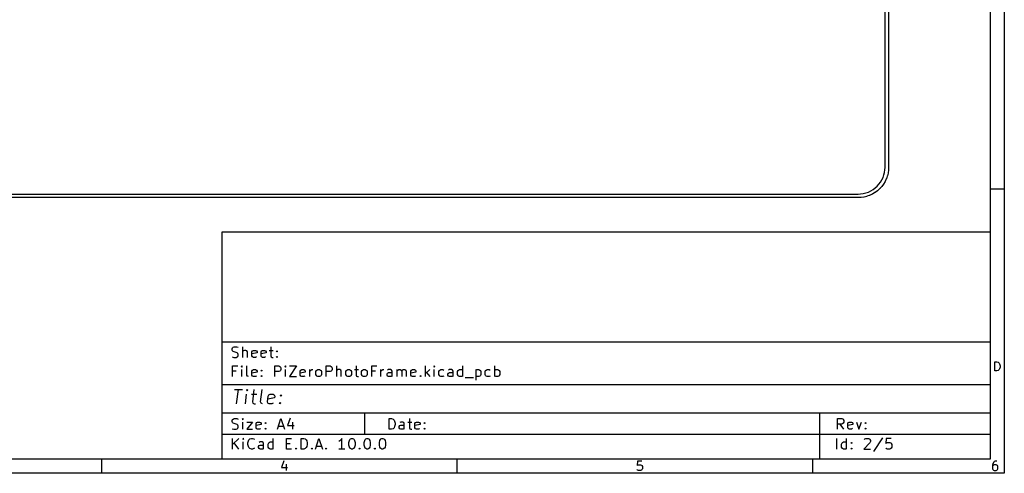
# Model space of a CAD drawing. Header units: inches. Extents: x 0.4 to 11.3, y -7.9 to -0.4.
# Tile 2 of 3: x 5.8 to 11.3, y -7.9 to -5.4. Entities that reach past the tile are written whole.
import ezdxf

# ---------------------------------------------------------------- set-up
doc = ezdxf.new("R2010")
doc.units = ezdxf.units.IN
doc.header["$MEASUREMENT"] = 0
doc.layers.add('Edge.Cuts', color=254, linetype='CONTINUOUS', true_color=0xd0d2cd)

msp = doc.modelspace()

# ---------------------------------------------------------------- linework, layer by layer
at = {"layer": 'BLACK', "linetype": 'CONTINUOUS'}
for p, q in [((11.2993, -0.3937), (11.2993, -7.8743)), ((11.2206, -0.4724), (11.2206, -7.7956)), ((11.2993, -6.2992), (11.2206, -6.2992)), ((6.9686, -6.5357), (11.2206, -6.5357)), ((6.9686, -7.7956), (6.9686, -6.5357)), ((11.2206, -6.5357), (11.2206, -7.7956)), ((6.9686, -7.146), (11.2206, -7.146)), ((7.0231, -7.1842), (7.0259, -7.1786)), ((7.0231, -7.1898), (7.0231, -7.1842)), ((7.0259, -7.1955), (7.0231, -7.1898)), ((7.0259, -7.1786), (7.0287, -7.1758)), ((7.0287, -7.1983), (7.0259, -7.1955)), ((7.0287, -7.1758), (7.0343, -7.173)), ((7.0343, -7.173), (7.0484, -7.173)), ((7.0484, -7.173), (7.0568, -7.1758)), ((7.0821, -7.232), (7.0821, -7.173)), ((7.085, -7.1955), (7.0821, -7.1983)), ((7.0906, -7.1927), (7.085, -7.1955)), ((7.099, -7.1927), (7.0906, -7.1927)), ((7.1046, -7.1955), (7.099, -7.1927)), ((7.1075, -7.2011), (7.1046, -7.1955)), ((7.1328, -7.2011), (7.1356, -7.1955)), ((7.1356, -7.1955), (7.1412, -7.1927)), ((7.1412, -7.1927), (7.1525, -7.1927)), ((7.1525, -7.1927), (7.1581, -7.1955)), ((7.1581, -7.1955), (7.1609, -7.2011)), ((7.1834, -7.2011), (7.1862, -7.1955)), ((7.1862, -7.1955), (7.1918, -7.1927)), ((7.1918, -7.1927), (7.2031, -7.1927)), ((7.2031, -7.1927), (7.2087, -7.1955)), ((7.2087, -7.1955), (7.2115, -7.2011)), ((7.2284, -7.1927), (7.2509, -7.1927)), ((7.2368, -7.173), (7.2368, -7.2236)), ((7.2678, -7.1983), (7.2706, -7.1955)), ((7.2706, -7.1955), (7.2734, -7.1983)), ((7.2706, -7.1955), (7.2706, -7.2011)), ((7.0231, -7.2292), (7.0315, -7.232)), ((7.0343, -7.2011), (7.0287, -7.1983)), ((7.0315, -7.232), (7.0456, -7.232)), ((7.0456, -7.2039), (7.0343, -7.2011)), ((7.0512, -7.2067), (7.0456, -7.2039)), ((7.0456, -7.232), (7.0512, -7.2292)), ((7.054, -7.2095), (7.0512, -7.2067)), ((7.0512, -7.2292), (7.054, -7.2264)), ((7.0568, -7.2151), (7.054, -7.2095)), ((7.054, -7.2264), (7.0568, -7.2208)), ((7.0568, -7.2208), (7.0568, -7.2151)), ((7.1075, -7.232), (7.1075, -7.2011)), ((7.1328, -7.2236), (7.1328, -7.2011)), ((7.1609, -7.2067), (7.1328, -7.2123)), ((7.1356, -7.2292), (7.1328, -7.2236)), ((7.1412, -7.232), (7.1356, -7.2292)), ((7.1525, -7.232), (7.1412, -7.232)), ((7.1581, -7.2292), (7.1525, -7.232)), ((7.1609, -7.2011), (7.1609, -7.2067)), ((7.1834, -7.2236), (7.1834, -7.2011)), ((7.2115, -7.2067), (7.1834, -7.2123)), ((7.1862, -7.2292), (7.1834, -7.2236)), ((7.1918, -7.232), (7.1862, -7.2292)), ((7.2031, -7.232), (7.1918, -7.232)), ((7.2087, -7.2292), (7.2031, -7.232)), ((7.2115, -7.2011), (7.2115, -7.2067)), ((7.2368, -7.2236), (7.2396, -7.2292)), ((7.2396, -7.2292), (7.2453, -7.232)), ((7.2453, -7.232), (7.2509, -7.232)), ((7.2706, -7.2011), (7.2678, -7.1983)), ((7.2678, -7.2292), (7.2706, -7.2264)), ((7.2706, -7.232), (7.2678, -7.2292)), ((7.2734, -7.1983), (7.2706, -7.2011)), ((7.2706, -7.2264), (7.2734, -7.2292)), ((7.2706, -7.2264), (7.2706, -7.232)), ((7.2734, -7.2292), (7.2706, -7.232)), ((7.0259, -7.3383), (7.0259, -7.2793)), ((7.0259, -7.2793), (7.054, -7.2793)), ((7.0765, -7.2793), (7.0737, -7.2821)), ((7.0737, -7.2821), (7.0765, -7.2849)), ((7.0793, -7.2821), (7.0765, -7.2793)), ((7.0765, -7.2793), (7.0765, -7.2849)), ((7.0765, -7.2849), (7.0793, -7.2821)), ((7.0765, -7.3383), (7.0765, -7.2989)), ((7.1046, -7.3299), (7.1046, -7.2793)), ((7.1328, -7.3074), (7.1356, -7.3018)), ((7.1356, -7.3018), (7.1412, -7.2989)), ((7.1412, -7.2989), (7.1525, -7.2989)), ((7.1525, -7.2989), (7.1581, -7.3018)), ((7.1581, -7.3018), (7.1609, -7.3074)), ((7.1834, -7.3046), (7.1862, -7.3018)), ((7.1862, -7.3074), (7.1834, -7.3046)), ((7.1862, -7.3018), (7.189, -7.3046)), ((7.1862, -7.3018), (7.1862, -7.3074)), ((7.189, -7.3046), (7.1862, -7.3074)), ((7.2593, -7.3383), (7.2593, -7.2793)), ((7.2593, -7.2793), (7.2818, -7.2793)), ((7.2818, -7.2793), (7.2874, -7.2821)), ((7.2874, -7.2821), (7.2902, -7.2849)), ((7.2902, -7.3046), (7.2874, -7.3074)), ((7.2902, -7.2849), (7.2931, -7.2905)), ((7.2931, -7.2989), (7.2902, -7.3046)), ((7.2931, -7.2905), (7.2931, -7.2989)), ((7.3184, -7.2793), (7.3156, -7.2821)), ((7.3156, -7.2821), (7.3184, -7.2849)), ((7.3212, -7.2821), (7.3184, -7.2793)), ((7.3184, -7.2793), (7.3184, -7.2849)), ((7.3184, -7.2849), (7.3212, -7.2821)), ((7.3184, -7.3383), (7.3184, -7.2989)), ((7.3409, -7.2793), (7.3802, -7.2793)), ((7.3802, -7.2793), (7.3409, -7.3383)), ((7.3999, -7.3074), (7.4027, -7.3018)), ((7.4027, -7.3018), (7.4084, -7.2989)), ((7.4084, -7.2989), (7.4196, -7.2989)), ((7.4196, -7.2989), (7.4252, -7.3018)), ((7.4252, -7.3018), (7.428, -7.3074)), ((7.4534, -7.3383), (7.4534, -7.2989)), ((7.4534, -7.3102), (7.4562, -7.3046)), ((7.4562, -7.3046), (7.459, -7.3018)), ((7.459, -7.3018), (7.4646, -7.2989)), ((7.4646, -7.2989), (7.4702, -7.2989)), ((7.4871, -7.3102), (7.4899, -7.3046)), ((7.4899, -7.3046), (7.4927, -7.3018)), ((7.4927, -7.3018), (7.4983, -7.2989)), ((7.4983, -7.2989), (7.5068, -7.2989)), ((7.5068, -7.2989), (7.5124, -7.3018)), ((7.5124, -7.3018), (7.5152, -7.3046)), ((7.5152, -7.3046), (7.518, -7.3102)), ((7.5433, -7.3383), (7.5433, -7.2793)), ((7.5433, -7.2793), (7.5658, -7.2793)), ((7.5658, -7.2793), (7.5715, -7.2821)), ((7.5715, -7.2821), (7.5743, -7.2849)), ((7.5743, -7.3046), (7.5715, -7.3074)), ((7.5743, -7.2849), (7.5771, -7.2905)), ((7.5771, -7.2989), (7.5743, -7.3046)), ((7.5771, -7.2905), (7.5771, -7.2989)), ((7.6024, -7.3383), (7.6024, -7.2793)), ((7.6052, -7.3018), (7.6024, -7.3046)), ((7.6108, -7.2989), (7.6052, -7.3018)), ((7.6193, -7.2989), (7.6108, -7.2989)), ((7.6249, -7.3018), (7.6193, -7.2989)), ((7.6277, -7.3074), (7.6249, -7.3018)), ((7.653, -7.3102), (7.6558, -7.3046)), ((7.6558, -7.3046), (7.6586, -7.3018)), ((7.6586, -7.3018), (7.6643, -7.2989)), ((7.6643, -7.2989), (7.6727, -7.2989)), ((7.6727, -7.2989), (7.6783, -7.3018)), ((7.6783, -7.3018), (7.6811, -7.3046)), ((7.6811, -7.3046), (7.6839, -7.3102)), ((7.7008, -7.2989), (7.7233, -7.2989)), ((7.7093, -7.2793), (7.7093, -7.3299)), ((7.7402, -7.3102), (7.743, -7.3046)), ((7.743, -7.3046), (7.7458, -7.3018)), ((7.7458, -7.3018), (7.7514, -7.2989)), ((7.7514, -7.2989), (7.7599, -7.2989)), ((7.7599, -7.2989), (7.7655, -7.3018)), ((7.7655, -7.3018), (7.7683, -7.3046)), ((7.7683, -7.3046), (7.7711, -7.3102)), ((7.7964, -7.3383), (7.7964, -7.2793)), ((7.7964, -7.2793), (7.8246, -7.2793)), ((7.8471, -7.3383), (7.8471, -7.2989)), ((7.8471, -7.3102), (7.8499, -7.3046)), ((7.8499, -7.3046), (7.8527, -7.3018)), ((7.8527, -7.3018), (7.8583, -7.2989)), ((7.8583, -7.2989), (7.8639, -7.2989)), ((7.8892, -7.2989), (7.8836, -7.3018)), ((7.9005, -7.2989), (7.8892, -7.2989)), ((7.9061, -7.3018), (7.9005, -7.2989)), ((7.9089, -7.3074), (7.9061, -7.3018)), ((7.937, -7.3383), (7.937, -7.2989)), ((7.937, -7.3046), (7.9399, -7.3018)), ((7.9399, -7.3018), (7.9455, -7.2989)), ((7.9455, -7.2989), (7.9539, -7.2989)), ((7.9539, -7.2989), (7.9595, -7.3018)), ((7.9595, -7.3018), (7.9624, -7.3074)), ((7.9624, -7.3074), (7.9652, -7.3018)), ((7.9652, -7.3018), (7.9708, -7.2989)), ((7.9708, -7.2989), (7.9792, -7.2989)), ((7.9792, -7.2989), (7.9848, -7.3018)), ((7.9848, -7.3018), (7.9877, -7.3074)), ((8.013, -7.3074), (8.0158, -7.3018)), ((8.0158, -7.3018), (8.0214, -7.2989)), ((8.0214, -7.2989), (8.0327, -7.2989)), ((8.0327, -7.2989), (8.0383, -7.3018)), ((8.0383, -7.3018), (8.0411, -7.3074)), ((8.0945, -7.3383), (8.0945, -7.2793)), ((8.117, -7.2989), (8.0945, -7.3214)), ((8.1423, -7.2793), (8.1395, -7.2821)), ((8.1395, -7.2821), (8.1423, -7.2849)), ((8.1451, -7.2821), (8.1423, -7.2793)), ((8.1423, -7.2793), (8.1423, -7.2849)), ((8.1423, -7.2849), (8.1451, -7.2821)), ((8.1423, -7.3383), (8.1423, -7.2989)), ((8.1676, -7.3102), (8.1705, -7.3046)), ((8.1705, -7.3046), (8.1733, -7.3018)), ((8.1733, -7.3018), (8.1789, -7.2989)), ((8.1789, -7.2989), (8.1901, -7.2989)), ((8.1901, -7.2989), (8.1958, -7.3018)), ((8.2267, -7.2989), (8.2211, -7.3018)), ((8.2379, -7.2989), (8.2267, -7.2989)), ((8.2436, -7.3018), (8.2379, -7.2989)), ((8.2464, -7.3074), (8.2436, -7.3018)), ((8.2717, -7.3102), (8.2745, -7.3046)), ((8.2745, -7.3046), (8.2773, -7.3018)), ((8.2773, -7.3018), (8.2829, -7.2989)), ((8.2829, -7.2989), (8.2942, -7.2989)), ((8.2942, -7.2989), (8.2998, -7.3018)), ((8.2998, -7.3383), (8.2998, -7.2793)), ((8.3729, -7.2989), (8.3729, -7.358)), ((8.3729, -7.3018), (8.3785, -7.2989)), ((8.3785, -7.2989), (8.3898, -7.2989)), ((8.3898, -7.2989), (8.3954, -7.3018)), ((8.3954, -7.3018), (8.3982, -7.3046)), ((8.3982, -7.3046), (8.401, -7.3102)), ((8.4235, -7.3102), (8.4264, -7.3046)), ((8.4264, -7.3046), (8.4292, -7.3018)), ((8.4292, -7.3018), (8.4348, -7.2989)), ((8.4348, -7.2989), (8.446, -7.2989)), ((8.446, -7.2989), (8.4517, -7.3018)), ((8.477, -7.3383), (8.477, -7.2793)), ((8.477, -7.3018), (8.4826, -7.2989)), ((8.4826, -7.2989), (8.4938, -7.2989)), ((8.4938, -7.2989), (8.4995, -7.3018)), ((8.4995, -7.3018), (8.5023, -7.3046)), ((8.5023, -7.3046), (8.5051, -7.3102)), ((11.2465, -7.3068), (11.2465, -7.2557)), ((11.2465, -7.2557), (11.2587, -7.2557)), ((11.2587, -7.2557), (11.266, -7.2581)), ((11.266, -7.3044), (11.2587, -7.3068)), ((11.266, -7.2581), (11.2709, -7.263)), ((11.2709, -7.2995), (11.266, -7.3044)), ((11.2709, -7.263), (11.2733, -7.2678)), ((11.2733, -7.2946), (11.2709, -7.2995)), ((11.2733, -7.2678), (11.2758, -7.2776)), ((11.2758, -7.2849), (11.2733, -7.2946)), ((11.2758, -7.2776), (11.2758, -7.2849)), ((7.0456, -7.3074), (7.0259, -7.3074)), ((7.1075, -7.3355), (7.1046, -7.3299)), ((7.1131, -7.3383), (7.1075, -7.3355)), ((7.1328, -7.3299), (7.1328, -7.3074)), ((7.1609, -7.313), (7.1328, -7.3186)), ((7.1356, -7.3355), (7.1328, -7.3299)), ((7.1412, -7.3383), (7.1356, -7.3355)), ((7.1525, -7.3383), (7.1412, -7.3383)), ((7.1581, -7.3355), (7.1525, -7.3383)), ((7.1609, -7.3074), (7.1609, -7.313)), ((7.1834, -7.3355), (7.1862, -7.3327)), ((7.1862, -7.3383), (7.1834, -7.3355)), ((7.1862, -7.3327), (7.189, -7.3355)), ((7.1862, -7.3327), (7.1862, -7.3383)), ((7.189, -7.3355), (7.1862, -7.3383)), ((7.2818, -7.3102), (7.2593, -7.3102)), ((7.2874, -7.3074), (7.2818, -7.3102)), ((7.3409, -7.3383), (7.3802, -7.3383)), ((7.3999, -7.3299), (7.3999, -7.3074)), ((7.428, -7.313), (7.3999, -7.3186)), ((7.4027, -7.3355), (7.3999, -7.3299)), ((7.4084, -7.3383), (7.4027, -7.3355)), ((7.4196, -7.3383), (7.4084, -7.3383)), ((7.4252, -7.3355), (7.4196, -7.3383)), ((7.428, -7.3074), (7.428, -7.313)), ((7.4871, -7.3271), (7.4871, -7.3102)), ((7.4899, -7.3327), (7.4871, -7.3271)), ((7.4927, -7.3355), (7.4899, -7.3327)), ((7.4983, -7.3383), (7.4927, -7.3355)), ((7.5068, -7.3383), (7.4983, -7.3383)), ((7.5124, -7.3355), (7.5068, -7.3383)), ((7.5152, -7.3327), (7.5124, -7.3355)), ((7.518, -7.3271), (7.5152, -7.3327)), ((7.518, -7.3102), (7.518, -7.3271)), ((7.5658, -7.3102), (7.5433, -7.3102)), ((7.5715, -7.3074), (7.5658, -7.3102)), ((7.6277, -7.3383), (7.6277, -7.3074)), ((7.653, -7.3271), (7.653, -7.3102)), ((7.6558, -7.3327), (7.653, -7.3271)), ((7.6586, -7.3355), (7.6558, -7.3327)), ((7.6643, -7.3383), (7.6586, -7.3355)), ((7.6727, -7.3383), (7.6643, -7.3383)), ((7.6783, -7.3355), (7.6727, -7.3383)), ((7.6811, -7.3327), (7.6783, -7.3355)), ((7.6839, -7.3271), (7.6811, -7.3327)), ((7.6839, -7.3102), (7.6839, -7.3271)), ((7.7093, -7.3299), (7.7121, -7.3355)), ((7.7121, -7.3355), (7.7177, -7.3383)), ((7.7177, -7.3383), (7.7233, -7.3383)), ((7.7402, -7.3271), (7.7402, -7.3102)), ((7.743, -7.3327), (7.7402, -7.3271)), ((7.7458, -7.3355), (7.743, -7.3327)), ((7.7514, -7.3383), (7.7458, -7.3355)), ((7.7599, -7.3383), (7.7514, -7.3383)), ((7.7655, -7.3355), (7.7599, -7.3383)), ((7.7683, -7.3327), (7.7655, -7.3355)), ((7.7711, -7.3271), (7.7683, -7.3327)), ((7.7711, -7.3102), (7.7711, -7.3271)), ((7.8161, -7.3074), (7.7964, -7.3074)), ((7.8808, -7.3243), (7.8836, -7.3186)), ((7.8808, -7.3299), (7.8808, -7.3243)), ((7.8836, -7.3355), (7.8808, -7.3299)), ((7.8836, -7.3186), (7.8892, -7.3158)), ((7.8892, -7.3383), (7.8836, -7.3355)), ((7.8892, -7.3158), (7.9033, -7.3158)), ((7.9033, -7.3383), (7.8892, -7.3383)), ((7.9033, -7.3158), (7.9089, -7.313)), ((7.9089, -7.3355), (7.9033, -7.3383)), ((7.9089, -7.3383), (7.9089, -7.3074)), ((7.9624, -7.3074), (7.9624, -7.3383)), ((7.9877, -7.3074), (7.9877, -7.3383)), ((8.013, -7.3299), (8.013, -7.3074)), ((8.0411, -7.313), (8.013, -7.3186)), ((8.0158, -7.3355), (8.013, -7.3299)), ((8.0214, -7.3383), (8.0158, -7.3355)), ((8.0327, -7.3383), (8.0214, -7.3383)), ((8.0383, -7.3355), (8.0327, -7.3383)), ((8.0411, -7.3074), (8.0411, -7.313)), ((8.0636, -7.3355), (8.0664, -7.3327)), ((8.0664, -7.3383), (8.0636, -7.3355)), ((8.0664, -7.3327), (8.0692, -7.3355)), ((8.0664, -7.3327), (8.0664, -7.3383)), ((8.0692, -7.3355), (8.0664, -7.3383)), ((8.1001, -7.3158), (8.117, -7.3383)), ((8.1676, -7.3271), (8.1676, -7.3102)), ((8.1705, -7.3327), (8.1676, -7.3271)), ((8.1733, -7.3355), (8.1705, -7.3327)), ((8.1789, -7.3383), (8.1733, -7.3355)), ((8.1901, -7.3383), (8.1789, -7.3383)), ((8.1958, -7.3355), (8.1901, -7.3383)), ((8.2183, -7.3243), (8.2211, -7.3186)), ((8.2183, -7.3299), (8.2183, -7.3243)), ((8.2211, -7.3355), (8.2183, -7.3299)), ((8.2211, -7.3186), (8.2267, -7.3158)), ((8.2267, -7.3383), (8.2211, -7.3355)), ((8.2267, -7.3158), (8.2408, -7.3158)), ((8.2408, -7.3383), (8.2267, -7.3383)), ((8.2408, -7.3158), (8.2464, -7.313)), ((8.2464, -7.3355), (8.2408, -7.3383)), ((8.2464, -7.3383), (8.2464, -7.3074)), ((8.2717, -7.3271), (8.2717, -7.3102)), ((8.2745, -7.3327), (8.2717, -7.3271)), ((8.2773, -7.3355), (8.2745, -7.3327)), ((8.2829, -7.3383), (8.2773, -7.3355)), ((8.2942, -7.3383), (8.2829, -7.3383)), ((8.2998, -7.3355), (8.2942, -7.3383)), ((8.3139, -7.3439), (8.3589, -7.3439)), ((8.3785, -7.3383), (8.3729, -7.3355)), ((8.3898, -7.3383), (8.3785, -7.3383)), ((8.3954, -7.3355), (8.3898, -7.3383)), ((8.3982, -7.3327), (8.3954, -7.3355)), ((8.401, -7.3271), (8.3982, -7.3327)), ((8.401, -7.3102), (8.401, -7.3271)), ((8.4235, -7.3271), (8.4235, -7.3102)), ((8.4264, -7.3327), (8.4235, -7.3271)), ((8.4292, -7.3355), (8.4264, -7.3327)), ((8.4348, -7.3383), (8.4292, -7.3355)), ((8.446, -7.3383), (8.4348, -7.3383)), ((8.4517, -7.3355), (8.446, -7.3383)), ((8.4826, -7.3383), (8.477, -7.3355)), ((8.4938, -7.3383), (8.4826, -7.3383)), ((8.4995, -7.3355), (8.4938, -7.3383)), ((8.5023, -7.3327), (8.4995, -7.3355)), ((8.5051, -7.3271), (8.5023, -7.3327)), ((8.5051, -7.3102), (8.5051, -7.3271)), ((11.2587, -7.3068), (11.2465, -7.3068)), ((6.9686, -7.3822), (11.2206, -7.3822)), ((7.0352, -7.4099), (7.0802, -7.4099)), ((7.0478, -7.4886), (7.0577, -7.4099)), ((7.1064, -7.4099), (7.1022, -7.4137)), ((7.1022, -7.4137), (7.1055, -7.4174)), ((7.1064, -7.4099), (7.1055, -7.4174)), ((7.1055, -7.4174), (7.1097, -7.4137)), ((7.1097, -7.4137), (7.1064, -7.4099)), ((7.1439, -7.4099), (7.1355, -7.4774)), ((7.1805, -7.4774), (7.1889, -7.4099)), ((7.0966, -7.4886), (7.1032, -7.4362)), ((7.1294, -7.4362), (7.1594, -7.4362)), ((7.218, -7.4774), (7.2217, -7.4474)), ((7.2583, -7.4549), (7.2199, -7.4624)), ((7.2217, -7.4474), (7.2264, -7.4399)), ((7.2264, -7.4399), (7.2344, -7.4362)), ((7.2344, -7.4362), (7.2494, -7.4362)), ((7.2494, -7.4362), (7.2564, -7.4399)), ((7.2564, -7.4399), (7.2592, -7.4474)), ((7.2592, -7.4474), (7.2583, -7.4549)), ((7.2897, -7.4437), (7.2939, -7.4399)), ((7.293, -7.4474), (7.2897, -7.4437)), ((7.2939, -7.4399), (7.293, -7.4474)), ((7.2972, -7.4437), (7.293, -7.4474)), ((7.2939, -7.4399), (7.2972, -7.4437)), ((7.1355, -7.4774), (7.1383, -7.4849)), ((7.1383, -7.4849), (7.1453, -7.4886)), ((7.1453, -7.4886), (7.1528, -7.4886)), ((7.1833, -7.4849), (7.1805, -7.4774)), ((7.1903, -7.4886), (7.1833, -7.4849)), ((7.2208, -7.4849), (7.218, -7.4774)), ((7.2278, -7.4886), (7.2208, -7.4849)), ((7.2428, -7.4886), (7.2278, -7.4886)), ((7.2508, -7.4849), (7.2428, -7.4886)), ((7.2845, -7.4849), (7.2888, -7.4811)), ((7.2878, -7.4886), (7.2845, -7.4849)), ((7.2888, -7.4811), (7.2878, -7.4886)), ((7.292, -7.4849), (7.2878, -7.4886)), ((7.2888, -7.4811), (7.292, -7.4849)), ((6.9686, -7.5397), (11.2206, -7.5397)), ((7.0231, -7.5819), (7.0259, -7.5762)), ((7.0259, -7.5762), (7.0287, -7.5734)), ((7.0287, -7.5734), (7.0343, -7.5706)), ((7.0343, -7.5706), (7.0484, -7.5706)), ((7.0484, -7.5706), (7.0568, -7.5734)), ((7.0821, -7.5706), (7.0793, -7.5734)), ((7.0793, -7.5734), (7.0821, -7.5762)), ((7.085, -7.5734), (7.0821, -7.5706)), ((7.0821, -7.5706), (7.0821, -7.5762)), ((7.0821, -7.5762), (7.085, -7.5734)), ((7.2734, -7.6297), (7.2931, -7.5706)), ((7.2931, -7.5706), (7.3127, -7.6297)), ((7.3437, -7.5678), (7.3296, -7.61)), ((7.756, -7.5397), (7.756, -7.6578)), ((7.892, -7.6297), (7.892, -7.5706)), ((7.892, -7.5706), (7.9061, -7.5706)), ((7.9061, -7.5706), (7.9145, -7.5734)), ((7.9145, -7.5734), (7.9202, -7.579)), ((7.9202, -7.579), (7.923, -7.5847)), ((8.0045, -7.5706), (8.0045, -7.6212)), ((10.2757, -7.5397), (10.2757, -7.7956)), ((10.3762, -7.6294), (10.3762, -7.5703)), ((10.3762, -7.5703), (10.3987, -7.5703)), ((10.3987, -7.5703), (10.4044, -7.5731)), ((10.4044, -7.5731), (10.4072, -7.5759)), ((10.4072, -7.5759), (10.41, -7.5815)), ((7.0231, -7.5875), (7.0231, -7.5819)), ((7.0259, -7.5931), (7.0231, -7.5875)), ((7.0231, -7.6268), (7.0315, -7.6297)), ((7.0287, -7.5959), (7.0259, -7.5931)), ((7.0343, -7.5987), (7.0287, -7.5959)), ((7.0315, -7.6297), (7.0456, -7.6297)), ((7.0456, -7.6015), (7.0343, -7.5987)), ((7.0512, -7.6043), (7.0456, -7.6015)), ((7.0456, -7.6297), (7.0512, -7.6268)), ((7.054, -7.6072), (7.0512, -7.6043)), ((7.0512, -7.6268), (7.054, -7.624)), ((7.0568, -7.6128), (7.054, -7.6072)), ((7.054, -7.624), (7.0568, -7.6184)), ((7.0568, -7.6184), (7.0568, -7.6128)), ((7.0821, -7.6297), (7.0821, -7.5903)), ((7.1046, -7.5903), (7.1356, -7.5903)), ((7.1356, -7.5903), (7.1046, -7.6297)), ((7.1046, -7.6297), (7.1356, -7.6297)), ((7.1553, -7.5987), (7.1581, -7.5931)), ((7.1553, -7.6212), (7.1553, -7.5987)), ((7.1834, -7.6043), (7.1553, -7.61)), ((7.1581, -7.6268), (7.1553, -7.6212)), ((7.1581, -7.5931), (7.1637, -7.5903)), ((7.1637, -7.6297), (7.1581, -7.6268)), ((7.1637, -7.5903), (7.175, -7.5903)), ((7.175, -7.6297), (7.1637, -7.6297)), ((7.175, -7.5903), (7.1806, -7.5931)), ((7.1806, -7.6268), (7.175, -7.6297)), ((7.1806, -7.5931), (7.1834, -7.5987)), ((7.1834, -7.5987), (7.1834, -7.6043)), ((7.2059, -7.5959), (7.2087, -7.5931)), ((7.2087, -7.5987), (7.2059, -7.5959)), ((7.2059, -7.6268), (7.2087, -7.624)), ((7.2087, -7.6297), (7.2059, -7.6268)), ((7.2087, -7.5931), (7.2115, -7.5959)), ((7.2087, -7.5931), (7.2087, -7.5987)), ((7.2115, -7.5959), (7.2087, -7.5987)), ((7.2087, -7.624), (7.2115, -7.6268)), ((7.2087, -7.624), (7.2087, -7.6297)), ((7.2115, -7.6268), (7.2087, -7.6297)), ((7.279, -7.6128), (7.3071, -7.6128)), ((7.3296, -7.61), (7.3662, -7.61)), ((7.3577, -7.5903), (7.3577, -7.6297)), ((7.9061, -7.6297), (7.892, -7.6297)), ((7.9145, -7.6268), (7.9061, -7.6297)), ((7.9202, -7.6212), (7.9145, -7.6268)), ((7.923, -7.6156), (7.9202, -7.6212)), ((7.923, -7.5847), (7.9258, -7.5959)), ((7.9258, -7.6043), (7.923, -7.6156)), ((7.9258, -7.5959), (7.9258, -7.6043)), ((7.9483, -7.6156), (7.9511, -7.61)), ((7.9483, -7.6212), (7.9483, -7.6156)), ((7.9511, -7.6268), (7.9483, -7.6212)), ((7.9567, -7.5903), (7.9511, -7.5931)), ((7.9511, -7.61), (7.9567, -7.6072)), ((7.9567, -7.6297), (7.9511, -7.6268)), ((7.968, -7.5903), (7.9567, -7.5903)), ((7.9567, -7.6072), (7.9708, -7.6072)), ((7.9708, -7.6297), (7.9567, -7.6297)), ((7.9736, -7.5931), (7.968, -7.5903)), ((7.9708, -7.6072), (7.9764, -7.6043)), ((7.9764, -7.6268), (7.9708, -7.6297)), ((7.9764, -7.5987), (7.9736, -7.5931)), ((7.9764, -7.6297), (7.9764, -7.5987)), ((7.9961, -7.5903), (8.0186, -7.5903)), ((8.0045, -7.6212), (8.0073, -7.6268)), ((8.0073, -7.6268), (8.013, -7.6297)), ((8.013, -7.6297), (8.0186, -7.6297)), ((8.0355, -7.5987), (8.0383, -7.5931)), ((8.0355, -7.6212), (8.0355, -7.5987)), ((8.0636, -7.6043), (8.0355, -7.61)), ((8.0383, -7.6268), (8.0355, -7.6212)), ((8.0383, -7.5931), (8.0439, -7.5903)), ((8.0439, -7.6297), (8.0383, -7.6268)), ((8.0439, -7.5903), (8.0552, -7.5903)), ((8.0552, -7.6297), (8.0439, -7.6297)), ((8.0552, -7.5903), (8.0608, -7.5931)), ((8.0608, -7.6268), (8.0552, -7.6297)), ((8.0608, -7.5931), (8.0636, -7.5987)), ((8.0636, -7.5987), (8.0636, -7.6043)), ((8.0861, -7.5959), (8.0889, -7.5931)), ((8.0889, -7.5987), (8.0861, -7.5959)), ((8.0861, -7.6268), (8.0889, -7.624)), ((8.0889, -7.6297), (8.0861, -7.6268)), ((8.0889, -7.5931), (8.0917, -7.5959)), ((8.0889, -7.5931), (8.0889, -7.5987)), ((8.0917, -7.5959), (8.0889, -7.5987)), ((8.0889, -7.624), (8.0917, -7.6268)), ((8.0889, -7.624), (8.0889, -7.6297)), ((8.0917, -7.6268), (8.0889, -7.6297)), ((10.3987, -7.6012), (10.3762, -7.6012)), ((10.41, -7.6294), (10.3903, -7.6012)), ((10.4044, -7.5984), (10.3987, -7.6012)), ((10.4072, -7.5956), (10.4044, -7.5984)), ((10.41, -7.59), (10.4072, -7.5956)), ((10.41, -7.5815), (10.41, -7.59)), ((10.4325, -7.5984), (10.4353, -7.5928)), ((10.4325, -7.6209), (10.4325, -7.5984)), ((10.4606, -7.604), (10.4325, -7.6097)), ((10.4353, -7.6265), (10.4325, -7.6209)), ((10.4353, -7.5928), (10.4409, -7.59)), ((10.4409, -7.6294), (10.4353, -7.6265)), ((10.4409, -7.59), (10.4522, -7.59)), ((10.4522, -7.6294), (10.4409, -7.6294)), ((10.4522, -7.59), (10.4578, -7.5928)), ((10.4578, -7.6265), (10.4522, -7.6294)), ((10.4578, -7.5928), (10.4606, -7.5984)), ((10.4606, -7.5984), (10.4606, -7.604)), ((10.4803, -7.59), (10.4944, -7.6294)), ((10.4944, -7.6294), (10.5084, -7.59)), ((10.5281, -7.5956), (10.5309, -7.5928)), ((10.5309, -7.5984), (10.5281, -7.5956)), ((10.5281, -7.6265), (10.5309, -7.6237)), ((10.5309, -7.6294), (10.5281, -7.6265)), ((10.5309, -7.5928), (10.5337, -7.5956)), ((10.5309, -7.5928), (10.5309, -7.5984)), ((10.5337, -7.5956), (10.5309, -7.5984)), ((10.5309, -7.6237), (10.5337, -7.6265)), ((10.5309, -7.6237), (10.5309, -7.6294)), ((10.5337, -7.6265), (10.5309, -7.6294)), ((6.9686, -7.6578), (11.2206, -7.6578)), ((7.0259, -7.7399), (7.0259, -7.6808)), ((7.0597, -7.6808), (7.0259, -7.7146)), ((7.085, -7.6808), (7.0821, -7.6837)), ((7.0821, -7.6837), (7.085, -7.6865)), ((7.0878, -7.6837), (7.085, -7.6808)), ((7.085, -7.6808), (7.085, -7.6865)), ((7.085, -7.6865), (7.0878, -7.6837)), ((7.1159, -7.6893), (7.1215, -7.6837)), ((7.1215, -7.6837), (7.13, -7.6808)), ((7.13, -7.6808), (7.1356, -7.6808)), ((7.1356, -7.6808), (7.144, -7.6837)), ((7.144, -7.6837), (7.1468, -7.6865)), ((7.2509, -7.7399), (7.2509, -7.6808)), ((7.324, -7.7399), (7.324, -7.6808)), ((7.324, -7.6808), (7.3521, -7.6808)), ((7.4055, -7.7399), (7.4055, -7.6808)), ((7.4055, -7.6808), (7.4196, -7.6808)), ((7.4196, -7.6808), (7.428, -7.6837)), ((7.428, -7.6837), (7.4337, -7.6893)), ((7.4843, -7.7399), (7.504, -7.6808)), ((7.504, -7.6808), (7.5237, -7.7399)), ((7.6305, -7.6808), (7.6249, -7.6893)), ((7.6305, -7.7399), (7.6305, -7.6808)), ((7.6727, -7.6921), (7.6755, -7.6865)), ((7.6755, -7.6865), (7.6783, -7.6837)), ((7.6783, -7.6837), (7.6839, -7.6808)), ((7.6839, -7.6808), (7.6896, -7.6808)), ((7.6896, -7.6808), (7.6952, -7.6837)), ((7.6952, -7.6837), (7.698, -7.6865)), ((7.698, -7.6865), (7.7008, -7.6921)), ((7.7571, -7.6921), (7.7599, -7.6865)), ((7.7599, -7.6865), (7.7627, -7.6837)), ((7.7627, -7.6837), (7.7683, -7.6808)), ((7.7683, -7.6808), (7.7739, -7.6808)), ((7.7739, -7.6808), (7.7796, -7.6837)), ((7.7796, -7.6837), (7.7824, -7.6865)), ((7.7824, -7.6865), (7.7852, -7.6921)), ((7.8414, -7.6921), (7.8442, -7.6865)), ((7.8442, -7.6865), (7.8471, -7.6837)), ((7.8471, -7.6837), (7.8527, -7.6808)), ((7.8527, -7.6808), (7.8583, -7.6808)), ((7.8583, -7.6808), (7.8639, -7.6837)), ((7.8639, -7.6837), (7.8667, -7.6865)), ((7.8667, -7.6865), (7.8696, -7.6921)), ((10.3724, -7.7399), (10.3724, -7.6808)), ((10.4258, -7.7399), (10.4258, -7.6808)), ((10.5242, -7.6865), (10.527, -7.6837)), ((10.527, -7.6837), (10.5327, -7.6808)), ((10.5327, -7.6808), (10.5467, -7.6808)), ((10.5467, -7.6808), (10.5523, -7.6837)), ((10.5523, -7.6837), (10.5552, -7.6865)), ((10.5552, -7.6865), (10.558, -7.6921)), ((10.6255, -7.678), (10.5748, -7.754)), ((10.6451, -7.6808), (10.6423, -7.709)), ((10.6733, -7.6808), (10.6451, -7.6808)), ((7.0597, -7.7399), (7.0343, -7.7061)), ((7.085, -7.7399), (7.085, -7.7005)), ((7.1103, -7.7061), (7.1131, -7.6949)), ((7.1103, -7.7146), (7.1103, -7.7061)), ((7.1131, -7.7258), (7.1103, -7.7146)), ((7.1131, -7.6949), (7.1159, -7.6893)), ((7.1159, -7.7315), (7.1131, -7.7258)), ((7.1215, -7.7371), (7.1159, -7.7315)), ((7.13, -7.7399), (7.1215, -7.7371)), ((7.1356, -7.7399), (7.13, -7.7399)), ((7.144, -7.7371), (7.1356, -7.7399)), ((7.1468, -7.7343), (7.144, -7.7371)), ((7.1693, -7.7258), (7.1721, -7.7202)), ((7.1693, -7.7315), (7.1693, -7.7258)), ((7.1721, -7.7371), (7.1693, -7.7315)), ((7.1778, -7.7005), (7.1721, -7.7033)), ((7.1721, -7.7202), (7.1778, -7.7174)), ((7.1778, -7.7399), (7.1721, -7.7371)), ((7.189, -7.7005), (7.1778, -7.7005)), ((7.1778, -7.7174), (7.1918, -7.7174)), ((7.1918, -7.7399), (7.1778, -7.7399)), ((7.1946, -7.7033), (7.189, -7.7005)), ((7.1918, -7.7174), (7.1974, -7.7146)), ((7.1974, -7.7371), (7.1918, -7.7399)), ((7.1974, -7.709), (7.1946, -7.7033)), ((7.1974, -7.7399), (7.1974, -7.709)), ((7.2228, -7.7118), (7.2256, -7.7061)), ((7.2228, -7.7286), (7.2228, -7.7118)), ((7.2256, -7.7343), (7.2228, -7.7286)), ((7.2256, -7.7061), (7.2284, -7.7033)), ((7.2284, -7.7371), (7.2256, -7.7343)), ((7.2284, -7.7033), (7.234, -7.7005)), ((7.234, -7.7399), (7.2284, -7.7371)), ((7.234, -7.7005), (7.2453, -7.7005)), ((7.2453, -7.7399), (7.234, -7.7399)), ((7.2453, -7.7005), (7.2509, -7.7033)), ((7.2509, -7.7371), (7.2453, -7.7399)), ((7.324, -7.709), (7.3437, -7.709)), ((7.3521, -7.7399), (7.324, -7.7399)), ((7.3746, -7.7371), (7.3774, -7.7343)), ((7.3774, -7.7399), (7.3746, -7.7371)), ((7.3774, -7.7343), (7.3802, -7.7371)), ((7.3774, -7.7343), (7.3774, -7.7399)), ((7.3802, -7.7371), (7.3774, -7.7399)), ((7.4196, -7.7399), (7.4055, -7.7399)), ((7.428, -7.7371), (7.4196, -7.7399)), ((7.4337, -7.7315), (7.428, -7.7371)), ((7.4337, -7.6893), (7.4365, -7.6949)), ((7.4365, -7.7258), (7.4337, -7.7315)), ((7.4365, -7.6949), (7.4393, -7.7061)), ((7.4393, -7.7146), (7.4365, -7.7258)), ((7.4393, -7.7061), (7.4393, -7.7146)), ((7.4618, -7.7371), (7.4646, -7.7343)), ((7.4646, -7.7399), (7.4618, -7.7371)), ((7.4646, -7.7343), (7.4674, -7.7371)), ((7.4646, -7.7343), (7.4646, -7.7399)), ((7.4674, -7.7371), (7.4646, -7.7399)), ((7.4899, -7.723), (7.518, -7.723)), ((7.5405, -7.7371), (7.5433, -7.7343)), ((7.5433, -7.7399), (7.5405, -7.7371)), ((7.5433, -7.7343), (7.5462, -7.7371)), ((7.5433, -7.7343), (7.5433, -7.7399)), ((7.5462, -7.7371), (7.5433, -7.7399)), ((7.6193, -7.6949), (7.6136, -7.6977)), ((7.6474, -7.7399), (7.6136, -7.7399)), ((7.6249, -7.6893), (7.6193, -7.6949)), ((7.6699, -7.7033), (7.6727, -7.6921)), ((7.6699, -7.7174), (7.6699, -7.7033)), ((7.6727, -7.7286), (7.6699, -7.7174)), ((7.6755, -7.7343), (7.6727, -7.7286)), ((7.6783, -7.7371), (7.6755, -7.7343)), ((7.6839, -7.7399), (7.6783, -7.7371)), ((7.6896, -7.7399), (7.6839, -7.7399)), ((7.6952, -7.7371), (7.6896, -7.7399)), ((7.698, -7.7343), (7.6952, -7.7371)), ((7.7008, -7.7286), (7.698, -7.7343)), ((7.7008, -7.6921), (7.7036, -7.7033)), ((7.7036, -7.7174), (7.7008, -7.7286)), ((7.7036, -7.7033), (7.7036, -7.7174)), ((7.7261, -7.7371), (7.7289, -7.7343)), ((7.7289, -7.7399), (7.7261, -7.7371)), ((7.7289, -7.7343), (7.7318, -7.7371)), ((7.7289, -7.7343), (7.7289, -7.7399)), ((7.7318, -7.7371), (7.7289, -7.7399)), ((7.7543, -7.7033), (7.7571, -7.6921)), ((7.7543, -7.7174), (7.7543, -7.7033)), ((7.7571, -7.7286), (7.7543, -7.7174)), ((7.7599, -7.7343), (7.7571, -7.7286)), ((7.7627, -7.7371), (7.7599, -7.7343)), ((7.7683, -7.7399), (7.7627, -7.7371)), ((7.7739, -7.7399), (7.7683, -7.7399)), ((7.7796, -7.7371), (7.7739, -7.7399)), ((7.7824, -7.7343), (7.7796, -7.7371)), ((7.7852, -7.7286), (7.7824, -7.7343)), ((7.7852, -7.6921), (7.788, -7.7033)), ((7.788, -7.7174), (7.7852, -7.7286)), ((7.788, -7.7033), (7.788, -7.7174)), ((7.8105, -7.7371), (7.8133, -7.7343)), ((7.8133, -7.7399), (7.8105, -7.7371)), ((7.8133, -7.7343), (7.8161, -7.7371)), ((7.8133, -7.7343), (7.8133, -7.7399)), ((7.8161, -7.7371), (7.8133, -7.7399)), ((7.8386, -7.7033), (7.8414, -7.6921)), ((7.8386, -7.7174), (7.8386, -7.7033)), ((7.8414, -7.7286), (7.8386, -7.7174)), ((7.8442, -7.7343), (7.8414, -7.7286)), ((7.8471, -7.7371), (7.8442, -7.7343)), ((7.8527, -7.7399), (7.8471, -7.7371)), ((7.8583, -7.7399), (7.8527, -7.7399)), ((7.8639, -7.7371), (7.8583, -7.7399)), ((7.8667, -7.7343), (7.8639, -7.7371)), ((7.8696, -7.7286), (7.8667, -7.7343)), ((7.8696, -7.6921), (7.8724, -7.7033)), ((7.8724, -7.7174), (7.8696, -7.7286)), ((7.8724, -7.7033), (7.8724, -7.7174)), ((10.3977, -7.7118), (10.4005, -7.7061)), ((10.3977, -7.7286), (10.3977, -7.7118)), ((10.4005, -7.7343), (10.3977, -7.7286)), ((10.4005, -7.7061), (10.4033, -7.7033)), ((10.4033, -7.7371), (10.4005, -7.7343)), ((10.4033, -7.7033), (10.4089, -7.7005)), ((10.4089, -7.7399), (10.4033, -7.7371)), ((10.4089, -7.7005), (10.4202, -7.7005)), ((10.4202, -7.7399), (10.4089, -7.7399)), ((10.4202, -7.7005), (10.4258, -7.7033)), ((10.4258, -7.7371), (10.4202, -7.7399)), ((10.4511, -7.7061), (10.4539, -7.7033)), ((10.4539, -7.709), (10.4511, -7.7061)), ((10.4511, -7.7371), (10.4539, -7.7343)), ((10.4539, -7.7399), (10.4511, -7.7371)), ((10.4539, -7.7033), (10.4567, -7.7061)), ((10.4539, -7.7033), (10.4539, -7.709)), ((10.4567, -7.7061), (10.4539, -7.709)), ((10.4539, -7.7343), (10.4567, -7.7371)), ((10.4539, -7.7343), (10.4539, -7.7399)), ((10.4567, -7.7371), (10.4539, -7.7399)), ((10.5552, -7.7061), (10.5214, -7.7399)), ((10.5214, -7.7399), (10.558, -7.7399)), ((10.558, -7.6977), (10.5552, -7.7061)), ((10.558, -7.6921), (10.558, -7.6977)), ((10.6423, -7.709), (10.6451, -7.7061)), ((10.6451, -7.7371), (10.6423, -7.7343)), ((10.6451, -7.7061), (10.6508, -7.7033)), ((10.6508, -7.7399), (10.6451, -7.7371)), ((10.6508, -7.7033), (10.6648, -7.7033)), ((10.6648, -7.7399), (10.6508, -7.7399)), ((10.6648, -7.7033), (10.6705, -7.7061)), ((10.6705, -7.7371), (10.6648, -7.7399)), ((10.6705, -7.7061), (10.6733, -7.709)), ((10.6733, -7.7343), (10.6705, -7.7371)), ((10.6733, -7.709), (10.6761, -7.7146)), ((10.6761, -7.7286), (10.6733, -7.7343)), ((10.6761, -7.7146), (10.6761, -7.7286)), ((11.2206, -7.7956), (0.4724, -7.7956)), ((6.2992, -7.7956), (6.2992, -7.8743)), ((11.2206, -7.7956), (6.9686, -7.7956)), ((8.2677, -7.7956), (8.2677, -7.8743)), ((10.2362, -7.7956), (10.2362, -7.8743)), ((7.3093, -7.8047), (7.2971, -7.8412)), ((7.2971, -7.8412), (7.3288, -7.8412)), ((7.3215, -7.8242), (7.3215, -7.8583)), ((9.268, -7.8071), (9.2656, -7.8315)), ((9.2656, -7.8315), (9.268, -7.8291)), ((9.2924, -7.8071), (9.268, -7.8071)), ((9.268, -7.8291), (9.2729, -7.8266)), ((9.2729, -7.8266), (9.2851, -7.8266)), ((9.2851, -7.8266), (9.29, -7.8291)), ((9.29, -7.8291), (9.2924, -7.8315)), ((9.2924, -7.8315), (9.2948, -7.8364)), ((9.2948, -7.8486), (9.2924, -7.8534)), ((9.2948, -7.8364), (9.2948, -7.8486)), ((11.2365, -7.8193), (11.2341, -7.8291)), ((11.2341, -7.8291), (11.2341, -7.8486)), ((11.2365, -7.8315), (11.2341, -7.8364)), ((11.2341, -7.8486), (11.2365, -7.8534)), ((11.2414, -7.812), (11.2365, -7.8193)), ((11.239, -7.8291), (11.2365, -7.8315)), ((11.2439, -7.8266), (11.239, -7.8291)), ((11.2439, -7.8096), (11.2414, -7.812)), ((11.2487, -7.8071), (11.2439, -7.8096)), ((11.2536, -7.8266), (11.2439, -7.8266)), ((11.2585, -7.8071), (11.2487, -7.8071)), ((11.2585, -7.8291), (11.2536, -7.8266)), ((11.2609, -7.8315), (11.2585, -7.8291)), ((11.2634, -7.8364), (11.2609, -7.8315)), ((11.2609, -7.8534), (11.2634, -7.8486)), ((11.2634, -7.8486), (11.2634, -7.8364)), ((11.2993, -7.8743), (0.3937, -7.8743)), ((9.268, -7.8559), (9.2656, -7.8534)), ((9.2729, -7.8583), (9.268, -7.8559)), ((9.2851, -7.8583), (9.2729, -7.8583)), ((9.29, -7.8559), (9.2851, -7.8583)), ((9.2924, -7.8534), (9.29, -7.8559)), ((11.2365, -7.8534), (11.239, -7.8559)), ((11.239, -7.8559), (11.2439, -7.8583)), ((11.2439, -7.8583), (11.2536, -7.8583)), ((11.2536, -7.8583), (11.2585, -7.8559)), ((11.2585, -7.8559), (11.2609, -7.8534))]:
    msp.add_line(p, q, dxfattribs=at)
at = {"layer": 'Edge.Cuts', "linetype": 'CONTINUOUS'}
for p, q in [((10.6386, -6.1782), (10.6386, -0.9817)), ((10.6583, -0.9815), (10.6583, -6.1784)), ((10.6326, -6.2201), (10.636, -6.2058)), ((10.636, -6.2058), (10.6381, -6.1912)), ((10.6381, -6.1912), (10.6386, -6.1782)), ((10.6553, -6.21), (10.6516, -6.2252)), ((10.6554, -6.2095), (10.6553, -6.21)), ((10.6555, -6.209), (10.6554, -6.2095)), ((10.6576, -6.1935), (10.6555, -6.209)), ((10.6577, -6.1925), (10.6576, -6.193)), ((10.6576, -6.193), (10.6576, -6.1935)), ((10.6583, -6.1788), (10.6577, -6.1925)), ((10.6583, -6.1784), (10.6583, -6.1786)), ((10.6583, -6.1786), (10.6583, -6.1788)), ((10.6053, -6.2719), (10.614, -6.26)), ((10.614, -6.26), (10.6215, -6.2474)), ((10.6215, -6.2474), (10.6277, -6.234)), ((10.6277, -6.234), (10.6326, -6.2201)), ((10.6307, -6.2705), (10.6304, -6.2709)), ((10.6387, -6.257), (10.6307, -6.2705)), ((10.6389, -6.2566), (10.6387, -6.257)), ((10.6391, -6.2561), (10.6389, -6.2566)), ((10.6458, -6.2419), (10.6391, -6.2561)), ((10.6459, -6.2414), (10.6458, -6.2419)), ((10.6462, -6.241), (10.6459, -6.2414)), ((10.6513, -6.2262), (10.6462, -6.241)), ((10.6515, -6.2257), (10.6513, -6.2262)), ((10.6516, -6.2252), (10.6515, -6.2257)), ((10.5038, -6.3255), (10.5184, -6.3234)), ((10.5184, -6.3234), (10.5327, -6.32)), ((10.5327, -6.32), (10.5466, -6.3151)), ((10.5466, -6.3151), (10.56, -6.3089)), ((10.56, -6.3089), (10.5726, -6.3014)), ((10.5831, -6.3181), (10.5696, -6.3261)), ((10.5726, -6.3014), (10.5845, -6.2926)), ((10.5835, -6.3178), (10.5831, -6.3181)), ((10.5839, -6.3175), (10.5835, -6.3178)), ((10.5966, -6.3082), (10.5839, -6.3175)), ((10.5845, -6.2926), (10.5954, -6.2828)), ((10.5954, -6.2828), (10.6053, -6.2719)), ((10.5969, -6.3079), (10.5966, -6.3082)), ((10.5973, -6.3076), (10.5969, -6.3079)), ((10.609, -6.297), (10.5973, -6.3076)), ((10.6093, -6.2967), (10.609, -6.297)), ((10.6096, -6.2963), (10.6093, -6.2967)), ((10.6202, -6.2847), (10.6096, -6.2963)), ((10.6205, -6.2843), (10.6202, -6.2847)), ((10.6208, -6.2839), (10.6205, -6.2843)), ((10.6301, -6.2713), (10.6208, -6.2839)), ((10.6304, -6.2709), (10.6301, -6.2713)), ((10.491, -6.3457), (1.3571, -6.3457)), ((1.3574, -6.326), (10.4908, -6.326)), ((10.4908, -6.326), (10.5038, -6.3255)), ((10.4912, -6.3457), (10.491, -6.3457)), ((10.4914, -6.3457), (10.4912, -6.3457)), ((10.5051, -6.3451), (10.4914, -6.3457)), ((10.5056, -6.345), (10.5051, -6.3451)), ((10.5061, -6.345), (10.5056, -6.345)), ((10.5216, -6.3429), (10.5061, -6.345)), ((10.5221, -6.3428), (10.5216, -6.3429)), ((10.5226, -6.3427), (10.5221, -6.3428)), ((10.5378, -6.339), (10.5226, -6.3427)), ((10.5383, -6.3388), (10.5378, -6.339)), ((10.5388, -6.3387), (10.5383, -6.3388)), ((10.5536, -6.3335), (10.5388, -6.3387)), ((10.554, -6.3333), (10.5536, -6.3335)), ((10.5545, -6.3332), (10.554, -6.3333)), ((10.5687, -6.3265), (10.5545, -6.3332)), ((10.5692, -6.3263), (10.5687, -6.3265)), ((10.5696, -6.3261), (10.5692, -6.3263))]:
    msp.add_line(p, q, dxfattribs=at)

doc.saveas('drawing.dxf')
